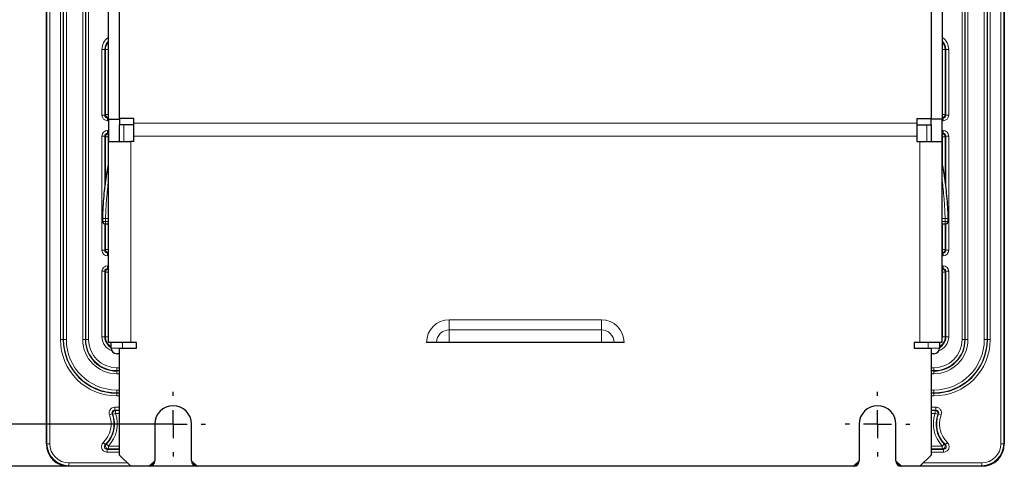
# Model space of a CAD drawing. Header units: millimetres. Extents: x 5 to 418, y 2 to 292.
# Tile 45 of 48: x 320 to 378, y 136 to 162. Entities that reach past the tile are written whole.
import ezdxf

# ---------------------------------------------------------------- set-up
doc = ezdxf.new("R2010")
doc.units = ezdxf.units.MM
doc.layers.add('SLD-0', color=7, linetype='Continuous')
doc.styles.add('SLDTEXTSTYLE0', font='TXT', dxfattribs={"width": 0.605})
doc.dimstyles.new('SLDDIMSTYLE0', dxfattribs={"dimtxt": 4.10931, "dimasz": 3.5, "dimexe": 0, "dimexo": 0.0625, "dimgap": 1.027327, "dimtad": 1, "dimlfac": 3, "dimrnd": 1e-09, "dimzin": 12, "dimdsep": 46, "dimtxsty": 'SLDTEXTSTYLE0', "dimsah": 1, "dimcen": 0.09, "dimadec": 0, "dimazin": 3, "dimtfac": 1, "dimtofl": 0, "dimtmove": 0, "dimatfit": 3, "dimfxl": 1, "dimfrac": 2, "dimtolj": 1, "dimtzin": 12, "dimarcsym": 0})

# ---------------------------------------------------------------- blocks, each defined once
blk = doc.blocks.new('_D_3')
at = {"layer": 'SLD-0', "color": 7}
for p, q in [((326.282, 248.883), (305.339, 248.883)), ((306.339, 248.883), (306.339, 135.549)), ((330.199, 135.549), (305.339, 135.549))]:
    blk.add_line(p, q, dxfattribs=at)
for points in [[(306.339, 248.883), (305.879, 245.383), (306.799, 245.383)], [(306.339, 135.549), (306.799, 139.049), (305.879, 139.049)]]:
    blk.add_solid(points, dxfattribs=at)
at = {"layer": 'SLD-0', "color": 7, "insert": (300.882, 187.512), "char_height": 4.2333, "attachment_point": 1, "rotation": 90, "style": 'SLDTEXTSTYLE0'}
blk.add_mtext('340', dxfattribs=at)
blk = doc.blocks.new('_D_5')
at = {"layer": 'SLD-0', "color": 7}
for p, q in [((328.782, 246.383), (313.314, 246.383)), ((314.314, 246.383), (314.314, 138.049)), ((328.782, 138.049), (313.314, 138.049))]:
    blk.add_line(p, q, dxfattribs=at)
for points in [[(314.314, 246.383), (313.854, 242.883), (314.774, 242.883)], [(314.314, 138.049), (314.774, 141.549), (313.854, 141.549)]]:
    blk.add_solid(points, dxfattribs=at)
at = {"layer": 'SLD-0', "color": 7, "insert": (308.857, 187.512), "char_height": 4.2333, "attachment_point": 1, "rotation": 90, "style": 'SLDTEXTSTYLE0'}
blk.add_mtext('325', dxfattribs=at)
blk = doc.blocks.new('SW_CENTERMARKSYMBOL_4')
at = {"layer": 'SLD-0', "color": 0}
for p, q in [((0, 1.667), (0, 1.917)), ((0, 0), (0, 0.833)), ((-1.667, 0), (-1.917, 0)), ((0, 0), (-0.833, 0)), ((0, 0), (0, -0.833)), ((0, 0), (0.833, 0)), ((1.667, 0), (1.917, 0)), ((0, -1.667), (0, -1.917))]:
    blk.add_line(p, q, dxfattribs=at)
blk = doc.blocks.new('SW_CENTERMARKSYMBOL_5')
at = {"layer": 'SLD-0', "color": 0}
for p, q in [((0, 1.667), (0, 1.917)), ((0, 0), (0, 0.833)), ((-1.667, 0), (-1.917, 0)), ((0, 0), (-0.833, 0)), ((0, 0), (0, -0.833)), ((0, 0), (0.833, 0)), ((1.667, 0), (1.917, 0)), ((0, -1.667), (0, -1.917))]:
    blk.add_line(p, q, dxfattribs=at)

msp = doc.modelspace()

# ---------------------------------------------------------------- linework, layer by layer
at = {"color": 7, "linetype": 'Continuous', "lineweight": 25}
for p, q in [((321.2823, 136.8825), (321.2823, 247.5492)), ((377.949, 247.5492), (377.949, 136.8825)), ((325.6157, 156.1413), (325.6157, 163.9205)), ((373.6157, 163.9205), (373.6157, 156.1413)), ((324.949, 156.1034), (324.949, 162.5492)), ((374.2823, 162.5492), (374.2823, 156.1034)), ((324.949, 156.1034), (325.6157, 156.1034)), ((324.949, 156.1034), (324.949, 154.7701)), ((326.449, 156.1413), (325.6157, 156.1413)), ((325.6157, 156.1413), (325.6157, 155.7589)), ((326.449, 155.8682), (326.449, 156.1413)), ((372.7823, 156.1413), (373.6157, 156.1413)), ((372.7823, 156.1413), (372.7823, 155.8682)), ((373.6157, 155.7589), (373.6157, 156.1413)), ((374.2823, 156.1034), (373.6157, 156.1034)), ((374.2823, 154.7701), (374.2823, 156.1034)), ((326.449, 155.7589), (325.6157, 155.7589)), ((325.6157, 154.7701), (325.6157, 155.7589)), ((326.449, 155.1034), (326.449, 155.8682)), ((372.7823, 155.8682), (372.7823, 155.1034)), ((372.7823, 155.7589), (373.6157, 155.7589)), ((373.6157, 155.7589), (373.6157, 154.7701)), ((326.449, 154.7701), (326.449, 155.1034)), ((372.7823, 155.1034), (372.7823, 154.7701)), ((324.949, 142.8825), (324.949, 154.7701)), ((324.949, 154.7701), (326.2823, 154.7701)), ((326.449, 154.7701), (326.2823, 154.7701)), ((372.7823, 154.7701), (372.949, 154.7701)), ((372.949, 154.7701), (374.2823, 154.7701)), ((374.2823, 142.8825), (374.2823, 154.7701)), ((324.6157, 150.0492), (324.6157, 150.2133)), ((324.949, 149.8825), (324.7823, 149.8825)), ((374.449, 149.8825), (374.2823, 149.8825)), ((374.6157, 150.2133), (374.6157, 150.0492)), ((326.2823, 142.8825), (324.949, 142.8825)), ((325.1157, 142.5492), (325.1157, 142.8825)), ((326.6157, 142.8825), (326.2823, 142.8825)), ((326.6157, 142.5492), (326.6157, 142.8825)), ((355.4594, 142.8825), (343.772, 142.8825)), ((372.949, 142.8825), (372.6157, 142.8825)), ((372.6157, 142.8825), (372.6157, 142.5492)), ((374.2823, 142.8825), (372.949, 142.8825)), ((374.1157, 142.8825), (374.1157, 142.5492)), ((325.6157, 142.2159), (325.449, 142.2159)), ((325.6157, 136.2159), (325.6157, 142.5492)), ((325.6157, 142.5492), (326.6157, 142.5492)), ((372.6157, 142.5492), (373.6157, 142.5492)), ((373.6157, 142.5492), (373.6157, 136.2159)), ((373.7823, 142.2159), (373.6157, 142.2159)), ((327.699, 138.0492), (327.699, 135.8825)), ((329.8657, 135.8825), (329.8657, 138.0492)), ((369.3657, 138.0492), (369.3657, 135.8825)), ((371.5323, 135.8825), (371.5323, 138.0492)), ((325.6157, 136.2159), (326.2823, 135.5492)), ((327.3657, 135.5492), (327.699, 135.8825)), ((327.699, 135.8825), (327.699, 135.8825)), ((329.8657, 135.8825), (329.8657, 135.8825)), ((329.8657, 135.8825), (330.199, 135.5492)), ((369.0323, 135.5492), (369.3657, 135.8825)), ((369.3657, 135.8825), (369.3657, 135.8825)), ((371.5323, 135.8825), (371.5323, 135.8825)), ((371.5323, 135.8825), (371.8657, 135.5492)), ((372.949, 135.5492), (373.6157, 136.2159)), ((326.2823, 135.5492), (322.6157, 135.5492)), ((327.3657, 135.5492), (326.2823, 135.5492)), ((327.3657, 135.5492), (327.3657, 135.5492)), ((330.199, 135.5492), (330.199, 135.5492)), ((369.0323, 135.5492), (330.199, 135.5492)), ((369.0324, 135.5492), (369.0323, 135.5492)), ((371.8657, 135.5492), (371.8656, 135.5492)), ((372.949, 135.5492), (371.8657, 135.5492)), ((376.6157, 135.5492), (372.949, 135.5492))]:
    msp.add_line(p, q, dxfattribs=at)
at = {"color": 7, "linetype": 'Continuous', "lineweight": 18}
for p, q in [((321.3202, 136.8825), (321.3202, 247.5492)), ((321.4869, 247.5492), (321.4869, 136.8825)), ((377.7445, 136.8825), (377.7445, 247.5492)), ((377.9111, 247.5492), (377.9111, 136.8825)), ((322.1186, 237.7159), (322.1186, 143.0492)), ((322.2852, 237.7159), (322.2852, 143.0492)), ((322.2998, 237.7159), (322.2998, 143.0492)), ((322.4665, 237.7159), (322.4665, 143.0492)), ((323.4315, 237.7159), (323.4315, 143.0492)), ((323.5982, 237.7159), (323.5982, 143.0492)), ((323.6128, 237.7159), (323.6128, 143.0492)), ((323.7795, 237.7159), (323.7795, 143.0492)), ((375.4519, 143.0492), (375.4519, 237.7159)), ((375.6185, 143.0492), (375.6185, 237.7159)), ((375.6332, 143.0492), (375.6332, 237.7159)), ((375.7998, 143.0492), (375.7998, 237.7159)), ((376.7649, 143.0492), (376.7649, 237.7159)), ((376.9315, 143.0492), (376.9315, 237.7159)), ((376.9462, 143.0492), (376.9462, 237.7159)), ((377.1128, 143.0492), (377.1128, 237.7159)), ((324.572, 156.3388), (324.572, 160.2159)), ((324.7387, 160.2159), (324.572, 160.2159)), ((324.7387, 160.2159), (324.7387, 156.3388)), ((324.7795, 160.2159), (324.7387, 160.2159)), ((324.7795, 156.3796), (324.7795, 160.2159)), ((324.9461, 160.2159), (324.7795, 160.2159)), ((324.949, 160.2696), (324.9461, 160.2159)), ((324.9461, 160.2159), (324.9461, 156.3796)), ((374.2852, 160.2159), (374.2823, 160.2696)), ((374.4519, 160.2159), (374.2852, 160.2159)), ((374.2852, 156.3796), (374.2852, 160.2159)), ((374.4519, 160.2159), (374.4927, 160.2159)), ((374.4519, 160.2159), (374.4519, 156.3796)), ((374.6593, 160.2159), (374.4927, 160.2159)), ((374.4927, 156.3388), (374.4927, 160.2159)), ((374.6593, 160.2159), (374.6593, 156.3388)), ((324.572, 156.3388), (324.7387, 156.3388)), ((324.7387, 156.3388), (324.7795, 156.3796)), ((324.9461, 156.3796), (324.7795, 156.3796)), ((324.9461, 156.213), (324.9053, 156.1722)), ((324.9053, 156.0055), (324.9053, 156.1722)), ((324.9053, 156.1722), (324.949, 156.1722)), ((324.9461, 156.213), (324.9461, 156.3796)), ((324.9461, 156.3796), (324.949, 156.3796)), ((324.949, 156.213), (324.9461, 156.213)), ((374.2823, 156.3796), (374.2852, 156.3796)), ((374.2852, 156.213), (374.2823, 156.213)), ((374.2823, 156.1722), (374.3261, 156.1722)), ((374.2852, 156.3796), (374.2852, 156.213)), ((374.4519, 156.3796), (374.2852, 156.3796)), ((374.3261, 156.1722), (374.2852, 156.213)), ((374.3261, 156.1722), (374.3261, 156.0055)), ((374.4519, 156.3796), (374.4927, 156.3388)), ((374.4927, 156.3388), (374.6593, 156.3388)), ((324.949, 156.0055), (324.9053, 156.0055)), ((325.8612, 154.7701), (325.8612, 155.7589)), ((326.449, 155.8682), (372.7823, 155.8682)), ((373.3701, 155.7589), (373.3701, 154.7701)), ((374.3261, 156.0055), (374.2823, 156.0055)), ((324.572, 148.3388), (324.572, 155.0929)), ((324.7387, 155.0929), (324.572, 155.0929)), ((324.7387, 155.0929), (324.7387, 151.8954)), ((324.7795, 155.0521), (324.7387, 155.0929)), ((324.7795, 152.2368), (324.7795, 155.0521)), ((324.7795, 155.0521), (324.9461, 155.0521)), ((324.9053, 155.4262), (324.949, 155.4262)), ((324.9053, 155.2595), (324.9053, 155.4262)), ((324.949, 155.2595), (324.9053, 155.2595)), ((324.9053, 155.2595), (324.9461, 155.2187)), ((324.9461, 155.2187), (324.949, 155.2187)), ((324.9461, 155.0521), (324.9461, 155.2187)), ((324.9461, 155.0521), (324.9461, 153.3809)), ((324.949, 155.0521), (324.9461, 155.0521)), ((326.449, 155.1034), (372.7823, 155.1034)), ((374.2823, 155.4262), (374.3261, 155.4262)), ((374.3261, 155.2595), (374.2823, 155.2595)), ((374.2823, 155.2187), (374.2852, 155.2187)), ((374.2852, 155.0521), (374.2823, 155.0521)), ((374.2852, 155.2187), (374.3261, 155.2595)), ((374.2852, 155.2187), (374.2852, 155.0521)), ((374.4519, 155.0521), (374.2852, 155.0521)), ((374.2852, 153.3691), (374.2852, 155.0521)), ((374.3261, 155.4262), (374.3261, 155.2595)), ((374.4927, 155.0929), (374.4519, 155.0521)), ((374.4519, 155.0521), (374.4519, 152.2835)), ((374.6593, 155.0929), (374.4927, 155.0929)), ((374.4927, 151.9484), (374.4927, 155.0929)), ((374.6593, 155.0929), (374.6593, 148.3388)), ((326.2823, 154.7701), (326.2823, 142.8825)), ((372.949, 142.8825), (372.949, 154.7701)), ((324.7823, 150.2133), (324.6157, 150.2133)), ((324.7823, 150.0492), (324.6157, 150.0492)), ((324.7824, 150.2159), (324.6158, 150.2209)), ((324.7823, 150.2133), (324.6158, 150.2184)), ((324.7387, 149.8884), (324.7387, 148.3388)), ((324.7795, 148.3796), (324.7795, 149.8825)), ((324.7823, 150.2133), (324.7823, 150.0492)), ((324.7823, 150.0492), (324.7823, 149.8825)), ((324.7823, 150.0492), (324.949, 150.0492)), ((324.949, 150.2159), (324.7824, 150.2159)), ((324.9461, 149.8825), (324.9461, 148.3796)), ((374.2823, 150.2159), (374.4489, 150.2159)), ((374.2823, 150.0492), (374.449, 150.0492)), ((374.2852, 148.3796), (374.2852, 149.8825)), ((374.4489, 150.2159), (374.6155, 150.2209)), ((374.449, 150.2133), (374.6156, 150.2184)), ((374.449, 150.0492), (374.449, 150.2133)), ((374.6157, 150.2133), (374.449, 150.2133)), ((374.6157, 150.0492), (374.449, 150.0492)), ((374.449, 149.8825), (374.449, 150.0492)), ((374.4519, 149.8825), (374.4519, 148.3796)), ((374.4927, 148.3388), (374.4927, 149.8884)), ((324.572, 148.3388), (324.7387, 148.3388)), ((324.7387, 148.3388), (324.7795, 148.3796)), ((324.9461, 148.3796), (324.7795, 148.3796)), ((324.9461, 148.213), (324.9053, 148.1722)), ((324.9053, 148.0055), (324.9053, 148.1722)), ((324.9053, 148.1722), (324.949, 148.1722)), ((324.949, 148.0055), (324.9053, 148.0055)), ((324.9461, 148.213), (324.9461, 148.3796)), ((324.9461, 148.3796), (324.949, 148.3796)), ((324.949, 148.213), (324.9461, 148.213)), ((374.2823, 148.3796), (374.2852, 148.3796)), ((374.2852, 148.213), (374.2823, 148.213)), ((374.2823, 148.1722), (374.3261, 148.1722)), ((374.3261, 148.0055), (374.2823, 148.0055)), ((374.2852, 148.3796), (374.2852, 148.213)), ((374.4519, 148.3796), (374.2852, 148.3796)), ((374.3261, 148.1722), (374.2852, 148.213)), ((374.3261, 148.0055), (374.3261, 148.1722)), ((374.4519, 148.3796), (374.4927, 148.3388)), ((374.6593, 148.3388), (374.4927, 148.3388)), ((324.9053, 147.4262), (324.949, 147.4262)), ((324.9053, 147.4262), (324.9053, 147.2595)), ((374.2823, 147.4262), (374.3261, 147.4262)), ((374.3261, 147.4262), (374.3261, 147.2595)), ((324.572, 143.2159), (324.572, 147.0929)), ((324.572, 147.0929), (324.7387, 147.0929)), ((324.7387, 147.0929), (324.7387, 143.2159)), ((324.7795, 147.0521), (324.7387, 147.0929)), ((324.7795, 143.2159), (324.7795, 147.0521)), ((324.7795, 147.0521), (324.9461, 147.0521)), ((324.949, 147.2595), (324.9053, 147.2595)), ((324.9053, 147.2595), (324.9461, 147.2187)), ((324.9461, 147.2187), (324.949, 147.2187)), ((324.9461, 147.2187), (324.9461, 147.0521)), ((324.9461, 147.0521), (324.9461, 143.2159)), ((324.949, 147.0521), (324.9461, 147.0521)), ((374.3261, 147.2595), (374.2823, 147.2595)), ((374.2823, 147.2187), (374.2852, 147.2187)), ((374.2852, 147.0521), (374.2823, 147.0521)), ((374.2852, 147.2187), (374.3261, 147.2595)), ((374.2852, 147.2187), (374.2852, 147.0521)), ((374.2852, 147.0521), (374.4519, 147.0521)), ((374.2852, 143.2159), (374.2852, 147.0521)), ((374.4927, 147.0929), (374.4519, 147.0521)), ((374.4519, 147.0521), (374.4519, 143.2159)), ((374.6593, 147.0929), (374.4927, 147.0929)), ((374.4927, 143.2159), (374.4927, 147.0929)), ((374.6593, 147.0929), (374.6593, 143.2159)), ((354.1157, 144.2262), (345.1157, 144.2262)), ((345.1157, 143.629), (345.1157, 144.2262)), ((354.1157, 143.629), (354.1157, 144.2262)), ((345.1157, 143.629), (354.1157, 143.629)), ((345.1157, 142.8825), (345.1157, 143.629)), ((354.1157, 142.8825), (354.1157, 143.629)), ((322.2852, 143.0492), (322.1186, 143.0492)), ((322.2998, 143.0492), (322.2852, 143.0492)), ((322.4665, 143.0492), (322.2998, 143.0492)), ((323.5982, 143.0492), (323.4315, 143.0492)), ((323.6128, 143.0492), (323.5982, 143.0492)), ((323.7795, 143.0492), (323.6128, 143.0492)), ((324.7387, 143.2159), (324.572, 143.2159)), ((324.7795, 143.2159), (324.7387, 143.2159)), ((324.7795, 143.2159), (324.9461, 143.2159)), ((324.9461, 143.2159), (324.949, 143.1621)), ((325.7823, 142.8825), (325.7823, 142.5492)), ((373.449, 142.5492), (373.449, 142.8825)), ((374.2823, 143.1621), (374.2852, 143.2159)), ((374.2852, 143.2159), (374.4519, 143.2159)), ((374.4519, 143.2159), (374.4927, 143.2159)), ((374.6593, 143.2159), (374.4927, 143.2159)), ((375.4519, 143.0492), (375.6185, 143.0492)), ((375.6185, 143.0492), (375.6332, 143.0492)), ((375.6332, 143.0492), (375.7998, 143.0492)), ((376.7649, 143.0492), (376.9315, 143.0492)), ((376.9315, 143.0492), (376.9462, 143.0492)), ((376.9462, 143.0492), (377.1128, 143.0492)), ((325.1157, 142.5492), (325.6157, 142.5492)), ((373.6157, 142.5492), (374.1157, 142.5492)), ((325.449, 141.3796), (325.449, 141.213)), ((325.6157, 141.3796), (325.449, 141.3796)), ((325.6157, 141.213), (325.449, 141.213)), ((325.449, 141.213), (325.449, 141.1984)), ((325.6157, 141.1984), (325.449, 141.1984)), ((325.449, 141.1984), (325.449, 141.0317)), ((325.6157, 141.0317), (325.449, 141.0317)), ((373.7823, 141.3796), (373.6157, 141.3796)), ((373.7823, 141.213), (373.6157, 141.213)), ((373.7823, 141.1984), (373.6157, 141.1984)), ((373.7823, 141.0317), (373.6157, 141.0317)), ((373.7823, 141.3796), (373.7823, 141.213)), ((373.7823, 141.213), (373.7823, 141.1984)), ((373.7823, 141.1984), (373.7823, 141.0317)), ((325.449, 140.0667), (325.449, 139.9)), ((325.6157, 140.0667), (325.449, 140.0667)), ((325.449, 139.9), (325.449, 139.8854)), ((325.6157, 139.9), (325.449, 139.9)), ((325.449, 139.8854), (325.449, 139.7187)), ((325.6157, 139.8854), (325.449, 139.8854)), ((373.7823, 140.0667), (373.6157, 140.0667)), ((373.7823, 139.9), (373.6157, 139.9)), ((373.7823, 139.8854), (373.6157, 139.8854)), ((373.7823, 140.0667), (373.7823, 139.9)), ((373.7823, 139.9), (373.7823, 139.8854)), ((373.7823, 139.8854), (373.7823, 139.7187)), ((325.6157, 139.7187), (325.449, 139.7187)), ((373.7823, 139.7187), (373.6157, 139.7187)), ((325.1723, 138.6528), (325.0169, 138.5925)), ((325.3698, 138.6838), (325.2131, 138.6271)), ((325.3276, 139.0463), (325.6157, 139.0463)), ((325.3276, 138.8797), (325.3276, 139.0463)), ((325.6157, 138.8797), (325.3276, 138.8797)), ((325.3698, 138.8505), (325.6157, 138.8505)), ((325.3698, 138.6838), (325.3698, 138.8505)), ((325.6157, 138.6838), (325.3698, 138.6838)), ((373.6157, 139.0463), (373.9037, 139.0463)), ((373.9037, 138.8797), (373.6157, 138.8797)), ((373.6157, 138.8505), (373.8616, 138.8505)), ((373.8616, 138.6838), (373.6157, 138.6838)), ((373.8616, 138.8505), (373.8616, 138.6838)), ((373.8616, 138.6838), (374.0183, 138.6271)), ((373.9037, 138.8797), (373.9037, 139.0463)), ((374.0591, 138.6528), (374.2144, 138.5925)), ((321.3202, 136.8825), (321.2823, 136.8825)), ((321.3202, 136.8825), (321.4869, 136.8825)), ((324.7662, 136.8394), (324.6514, 136.9602)), ((374.4651, 136.8394), (374.5799, 136.9602)), ((377.9111, 136.8825), (377.7445, 136.8825)), ((377.9111, 136.8825), (377.949, 136.8825)), ((324.9522, 136.7479), (324.8328, 136.8641)), ((324.8811, 136.552), (324.8811, 136.3854)), ((324.8811, 136.552), (325.6157, 136.552)), ((325.6157, 136.3854), (324.8811, 136.3854)), ((324.9522, 136.5812), (324.9522, 136.7479)), ((324.9522, 136.7479), (325.6157, 136.7479)), ((325.6157, 136.5812), (324.9522, 136.5812)), ((373.6157, 136.7479), (374.2792, 136.7479)), ((374.2792, 136.5812), (373.6157, 136.5812)), ((373.6157, 136.552), (374.3503, 136.552)), ((374.3503, 136.3854), (373.6157, 136.3854)), ((374.2792, 136.7479), (374.3986, 136.8641)), ((374.2792, 136.7479), (374.2792, 136.5812)), ((374.3503, 136.552), (374.3503, 136.3854)), ((322.6157, 135.5871), (322.6157, 135.7537)), ((322.6157, 135.7537), (326.0778, 135.7537)), ((327.699, 135.8825), (327.699, 135.8825)), ((329.8657, 135.8825), (329.8657, 135.8825)), ((369.3656, 135.8825), (369.3657, 135.8825)), ((371.5323, 135.8825), (371.5324, 135.8825)), ((373.1535, 135.7537), (376.6157, 135.7537)), ((376.6157, 135.5871), (376.6157, 135.7537)), ((326.2445, 135.5871), (322.6157, 135.5871)), ((322.6157, 135.5871), (322.6157, 135.5492)), ((327.3657, 135.5492), (327.3657, 135.5492)), ((330.199, 135.5492), (330.199, 135.5492)), ((369.0324, 135.5492), (369.0324, 135.5492)), ((371.8656, 135.5492), (371.8656, 135.5492)), ((376.6157, 135.5871), (372.9869, 135.5871)), ((376.6157, 135.5871), (376.6157, 135.5492))]:
    msp.add_line(p, q, dxfattribs=at)
at = {"color": 7, "linetype": 'Continuous', "lineweight": 25, "flags": 128}
for points in [[(324.6158, 150.2184), (324.6158, 150.2187), (324.6158, 150.219), (324.6158, 150.2193), (324.6158, 150.2197), (324.6158, 150.22), (324.6158, 150.2203), (324.6158, 150.2206), (324.6158, 150.2209)], [(374.6155, 150.2209), (374.6155, 150.2206), (374.6155, 150.2203), (374.6156, 150.22), (374.6156, 150.2197), (374.6156, 150.2193), (374.6156, 150.219), (374.6156, 150.2187), (374.6156, 150.2184)]]:
    msp.add_lwpolyline(points, dxfattribs=at)
at = {"color": 7, "linetype": 'Continuous', "lineweight": 18, "flags": 128}
for points in [[(324.7824, 150.2159), (324.7824, 150.2155), (324.7824, 150.2152), (324.7824, 150.2149), (324.7824, 150.2146), (324.7824, 150.2143), (324.7824, 150.214), (324.7824, 150.2136), (324.7823, 150.2133)], [(374.449, 150.2133), (374.449, 150.2136), (374.449, 150.214), (374.449, 150.2143), (374.449, 150.2146), (374.449, 150.2149), (374.449, 150.2152), (374.4489, 150.2155), (374.4489, 150.2159)], [(325.0725, 142.8825), (325.0934, 142.8603), (325.1157, 142.8393)], [(374.1157, 142.8393), (374.1379, 142.8603), (374.1589, 142.8825)]]:
    msp.add_lwpolyline(points, dxfattribs=at)
at = {"color": 7, "linetype": 'Continuous', "lineweight": 18}
for centre, radius, start, end in [((325.449, 160.2159), 0.877, 124.759137, 180), ((373.7823, 160.2159), 0.877, 0, 55.240863), ((325.449, 160.2159), 0.6695, 138.313769, 180), ((373.7823, 160.2159), 0.6695, 0, 41.686231), ((324.9462, 156.3797), 0.1667, 180.020437, 269.979563), ((374.2852, 156.3797), 0.1667, 270.020437, 359.979563), ((324.9462, 155.052), 0.1667, 90.020437, 179.979563), ((374.2852, 155.052), 0.1667, 0.020437, 89.979563), ((324.9462, 148.3797), 0.1667, 180.020437, 269.979563), ((374.2852, 148.3797), 0.1667, 270.020437, 359.979563), ((324.9462, 147.052), 0.1667, 90.020437, 179.979563), ((374.2852, 147.052), 0.1667, 0.020437, 89.979563), ((345.1157, 142.8825), 1.3437, 90, 180), ((354.1157, 142.8825), 1.3437, 0, 90), ((345.1157, 142.8825), 0.7465, 90, 180), ((354.1157, 142.8825), 0.7465, 0, 90), ((325.449, 143.0492), 3.3304, 180, 270), ((325.449, 143.0492), 3.1492, 180, 270), ((325.449, 143.0492), 2.9825, 180, 270), ((325.449, 143.0492), 2.0175, 180, 270), ((325.449, 143.0492), 1.8362, 180, 270), ((325.449, 143.0492), 1.6696, 180, 270), ((325.449, 143.2159), 0.877, 180, 250.529146), ((325.449, 143.2159), 0.6695, 180, 240.141127), ((373.7823, 143.0492), 3.3304, 270, 0), ((373.7823, 143.0492), 1.6696, 270, 0), ((373.7823, 143.0492), 1.8362, 270, 0), ((373.7823, 143.0492), 3.1492, 270, 0), ((373.7823, 143.0492), 2.9825, 270, 0), ((373.7823, 143.0492), 2.0175, 270, 0), ((373.7823, 143.2159), 0.877, 289.470854, 0), ((373.7823, 143.2159), 0.6695, 299.858873, 0), ((323.6157, 138.0492), 1.6695, 313.563776, 21.194336), ((323.6157, 138.0492), 1.6987, 315.763857, 19.890528), ((323.6157, 138.0492), 1.8654, 315.763857, 19.890528), ((325.3699, 138.6838), 0.1667, 90.032453, 199.858076), ((375.6157, 138.0492), 1.8654, 160.109472, 224.236143), ((373.8615, 138.6838), 0.1667, 340.141924, 89.967547), ((375.6157, 138.0492), 1.6695, 158.805664, 226.436224), ((323.6157, 138.0492), 1.5029, 313.563776, 21.194336), ((375.6157, 138.0492), 1.5029, 158.805664, 226.436224), ((322.6157, 136.8825), 1.2955, 180, 270), ((322.6157, 136.8825), 1.1288, 180, 270), ((376.6157, 136.8825), 1.1288, 270, 0), ((376.6157, 136.8825), 1.2955, 270, 0), ((324.9523, 136.748), 0.1667, 135.831745, 269.932112), ((374.279, 136.748), 0.1667, 270.067888, 44.168255), ((327.3278, 135.9204), 0.3333, 285.201205, 344.798795), ((330.2369, 135.9204), 0.3333, 195.201205, 254.798795), ((368.9945, 135.9204), 0.3333, 285.201205, 344.798795), ((371.9035, 135.9204), 0.3333, 195.201205, 254.798795)]:
    msp.add_arc(centre, radius, start, end, dxfattribs=at)
at = {"color": 7, "linetype": 'Continuous', "lineweight": 25}
for centre, radius, start, end in [((325.449, 160.2159), 0.7104, 134.738593, 180), ((373.7823, 160.2159), 0.7104, 0, 45.261407), ((324.7823, 150.2133), 0.1667, 178.261999, 180), ((324.7823, 150.0492), 0.1667, 180, 270), ((374.449, 150.0492), 0.1667, 270, 0), ((374.449, 150.2133), 0.1667, 0, 1.738001), ((325.449, 143.0492), 3.1638, 180, 270), ((325.449, 143.0492), 1.8508, 180, 270), ((325.449, 143.2159), 0.7104, 180, 242.014449), ((373.7823, 143.0492), 3.1638, 270, 0), ((373.7823, 143.0492), 1.8508, 270, 0), ((373.7823, 143.2159), 0.7104, 297.985551, 0), ((325.449, 142.5492), 0.3333, 180, 270), ((373.7823, 142.5492), 0.3333, 270, 0), ((328.7823, 138.0492), 1.0833, 0, 180), ((370.449, 138.0492), 1.0833, 0, 180), ((375.6157, 138.0492), 1.6987, 160.109472, 224.236143), ((322.6157, 136.8825), 1.3333, 180, 270), ((376.6157, 136.8825), 1.3333, 270, 0)]:
    msp.add_arc(centre, radius, start, end, dxfattribs=at)
at = {"color": 7, "linetype": 'Continuous', "lineweight": 18}
for centre, major_axis, ratio, start_param, end_param in [((324.9054, 156.3389), (0.2358, 0.2358), 0.9996955, 2.3563468, 3.9268385), ((324.9054, 156.3389), (0.118, 0.118), 0.999087, 2.3563468, 3.9268385), ((374.326, 156.3389), (-0.2358, 0.2358), 0.9996955, 2.3563468, 3.9268385), ((374.326, 156.3389), (0.118, -0.118), 0.999087, 5.4979394, 7.0684312), ((324.9054, 155.0928), (0.2358, -0.2358), 0.9996955, 2.3563468, 3.9268385), ((324.9054, 155.0928), (0.118, -0.118), 0.999087, 2.3563468, 3.9268385), ((374.326, 155.0928), (-0.2358, -0.2358), 0.9996955, 2.3563468, 3.9268385), ((374.326, 155.0928), (0.118, 0.118), 0.999087, 5.4979394, 7.0684312), ((324.9054, 148.3389), (0.2358, 0.2358), 0.9996955, 2.3563468, 3.9268385), ((324.9054, 148.3389), (0.118, 0.118), 0.999087, 2.3563468, 3.9268385), ((374.326, 148.3389), (-0.2358, 0.2358), 0.9996955, 2.3563468, 3.9268385), ((374.326, 148.3389), (0.118, -0.118), 0.999087, 5.4979394, 7.0684312), ((324.9054, 147.0928), (0.2358, -0.2358), 0.9996955, 2.3563468, 3.9268385), ((374.326, 147.0928), (-0.2358, -0.2358), 0.9996955, 2.3563468, 3.9268385), ((324.9054, 147.0928), (0.118, -0.118), 0.999087, 2.3563468, 3.9268385), ((374.326, 147.0928), (0.118, 0.118), 0.999087, 5.4979394, 7.0684312)]:
    msp.add_ellipse(centre, major_axis=major_axis, ratio=ratio, start_param=start_param, end_param=end_param, dxfattribs=at)
at = {"color": 7, "linetype": 'Continuous', "lineweight": 25}
for centre, major_axis in [((327.3656, 135.8826), (0.2358, -0.2358)), ((330.1991, 135.8826), (-0.2358, -0.2358)), ((369.0323, 135.8826), (0.2358, -0.2358)), ((371.8657, 135.8826), (-0.2358, -0.2358))]:
    msp.add_ellipse(centre, major_axis=major_axis, ratio=0.9996955, start_param=5.4979394, end_param=7.0684312, dxfattribs=at)
for points, knots in [([(324.6158, 150.2209), (324.6248, 150.4461), (324.6428, 150.8965), (324.7114, 151.769), (324.8101, 152.5642), (324.9027, 153.1452), (324.9381, 153.3377), (324.949, 153.3968)], [0, 0, 0, 0, 0.1836973, 0.3674052, 0.7327785, 0.9179486, 1, 1, 1, 1]), ([(374.2823, 153.3848), (374.2987, 153.2998), (374.3382, 153.0937), (374.4127, 152.6049), (374.4877, 152.0286), (374.5513, 151.3885), (374.5948, 150.7785), (374.6094, 150.3853), (374.6155, 150.2209)], [0, 0, 0, 0, 0.1290565, 0.3128668, 0.4966763, 0.6818806, 0.867072, 1, 1, 1, 1])]:
    msp.add_open_spline(points, degree=3, knots=knots, dxfattribs=at)
at = {"color": 7, "linetype": 'Continuous', "lineweight": 18}
for points, knots in [([(324.949, 152.3945), (324.9421, 152.3389), (324.9228, 152.1849), (324.8936, 151.9146), (324.8625, 151.5907), (324.8354, 151.2573), (324.8128, 150.918), (324.7943, 150.5698), (324.7864, 150.3344), (324.7824, 150.2159)], [0, 0, 0, 0, 0.0857845, 0.2380309, 0.3924429, 0.5421695, 0.6929429, 0.8453494, 1, 1, 1, 1]), ([(374.4489, 150.2159), (374.4429, 150.3857), (374.4328, 150.6719), (374.4091, 151.0696), (374.3841, 151.4114), (374.3544, 151.7491), (374.3208, 152.0723), (374.2964, 152.289), (374.2831, 152.3911), (374.2823, 152.3973)], [0, 0, 0, 0, 0.22131541, 0.37287359, 0.52552718, 0.68161627, 0.83888228, 0.99021957, 1, 1, 1, 1]), ([(325.3276, 139.0463), (325.2733, 139.0463), (325.2196, 139.0328), (325.1245, 138.9827), (325.083, 138.9457), (325.022, 138.8565), (325.0027, 138.8046), (324.9935, 138.7247), (324.9936, 138.6972), (325.0005, 138.6439), (325.0071, 138.6179), (325.0169, 138.5925)], [0, 0, 0, 0, 0.25, 0.25, 0.5, 0.5, 0.75, 0.75, 0.875, 0.875, 1, 1, 1, 1]), ([(325.1723, 138.6528), (325.1526, 138.7035), (325.1595, 138.7625), (325.2205, 138.8517), (325.2732, 138.8797), (325.3276, 138.8797)], [0, 0, 0, 0, 0.5, 0.5, 1, 1, 1, 1]), ([(325.2131, 138.6271), (325.2104, 138.6288), (325.2077, 138.6305), (325.205, 138.6323), (325.1942, 138.6391), (325.1833, 138.6459), (325.1723, 138.6528)], [0, 0, 0, 0, 0.001, 0.001, 0.001, 0.0050195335, 0.0050195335, 0.0050195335, 0.0050195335]), ([(325.3276, 138.8797), (325.3354, 138.8743), (325.3432, 138.869), (325.3509, 138.8636), (325.3572, 138.8593), (325.3635, 138.8549), (325.3698, 138.8505)], [0, 0, 0, 0, 0.0027546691, 0.0027546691, 0.0027546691, 0.0050198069, 0.0050198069, 0.0050198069, 0.0050198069]), ([(373.8616, 138.8505), (373.8693, 138.8559), (373.8771, 138.8613), (373.8849, 138.8667), (373.8912, 138.8711), (373.8974, 138.8754), (373.9037, 138.8797)], [0, 0, 0, 0, 0.0027984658, 0.0027984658, 0.0027984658, 0.0050198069, 0.0050198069, 0.0050198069, 0.0050198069]), ([(374.2144, 138.5925), (374.2341, 138.6432), (374.241, 138.6982), (374.2286, 138.8049), (374.2091, 138.857), (374.148, 138.9461), (374.1066, 138.9829), (374.0354, 139.0204), (374.0097, 139.0301), (373.9575, 139.043), (373.9309, 139.0463), (373.9037, 139.0463)], [0, 0, 0, 0, 0.25, 0.25, 0.5, 0.5, 0.75, 0.75, 0.875, 0.875, 1, 1, 1, 1]), ([(373.9037, 138.8797), (373.9581, 138.8797), (374.0106, 138.8519), (374.0718, 138.7627), (374.0788, 138.7035), (374.0591, 138.6528)], [0, 0, 0, 0, 0.5, 0.5, 1, 1, 1, 1]), ([(374.0591, 138.6528), (374.0563, 138.6511), (374.0536, 138.6494), (374.0509, 138.6477), (374.0399, 138.6408), (374.0291, 138.634), (374.0183, 138.6271)], [0, 0, 0, 0, 0.001, 0.001, 0.001, 0.0050195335, 0.0050195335, 0.0050195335, 0.0050195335]), ([(324.6514, 136.9602), (324.603, 136.9142), (324.5695, 136.8543), (324.5413, 136.7254), (324.547, 136.656), (324.5959, 136.5338), (324.6395, 136.4796), (324.749, 136.4056), (324.8143, 136.3854), (324.8811, 136.3854)], [0, 0, 0, 0, 0.25, 0.25, 0.5, 0.5, 0.75, 0.75, 1, 1, 1, 1]), ([(374.3503, 136.3854), (374.417, 136.3854), (374.4825, 136.4057), (374.5918, 136.4796), (374.6355, 136.5339), (374.6843, 136.6561), (374.6901, 136.7254), (374.6617, 136.8545), (374.6283, 136.9142), (374.5799, 136.9602)], [0, 0, 0, 0, 0.25, 0.25, 0.5, 0.5, 0.75, 0.75, 1, 1, 1, 1]), ([(324.8811, 136.552), (324.8477, 136.552), (324.815, 136.5621), (324.7601, 136.5991), (324.7383, 136.6262), (324.7138, 136.6874), (324.711, 136.7221), (324.7253, 136.7866), (324.742, 136.8164), (324.7662, 136.8394)], [0, 0, 0, 0, 0.25, 0.25, 0.5, 0.5, 0.75, 0.75, 1, 1, 1, 1]), ([(324.7662, 136.8394), (324.7772, 136.8434), (324.7881, 136.8474), (324.7988, 136.8513), (324.8102, 136.8556), (324.8216, 136.8599), (324.8328, 136.8641)], [0, 0, 0, 0, 0.0024239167, 0.0024239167, 0.0024239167, 0.0050219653, 0.0050219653, 0.0050219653, 0.0050219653]), ([(324.9522, 136.5812), (324.9402, 136.5762), (324.9281, 136.5712), (324.9159, 136.5661), (324.9044, 136.5614), (324.8928, 136.5567), (324.8811, 136.552)], [0, 0, 0, 0, 0.0025984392, 0.0025984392, 0.0025984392, 0.0050227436, 0.0050227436, 0.0050227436, 0.0050227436]), ([(374.3503, 136.552), (374.3385, 136.5567), (374.3269, 136.5614), (374.3155, 136.5661), (374.3032, 136.5712), (374.2911, 136.5762), (374.2792, 136.5812)], [0, 0, 0, 0, 0.0024243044, 0.0024243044, 0.0024243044, 0.0050227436, 0.0050227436, 0.0050227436, 0.0050227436]), ([(374.4651, 136.8394), (374.4893, 136.8164), (374.5061, 136.7866), (374.5204, 136.722), (374.5175, 136.6873), (374.493, 136.6261), (374.4711, 136.599), (374.4164, 136.5621), (374.3837, 136.552), (374.3503, 136.552)], [0, 0, 0, 0, 0.25, 0.25, 0.5, 0.5, 0.75, 0.75, 1, 1, 1, 1]), ([(374.3986, 136.8641), (374.4098, 136.8599), (374.4211, 136.8556), (374.4326, 136.8513), (374.4433, 136.8474), (374.4541, 136.8434), (374.4651, 136.8394)], [0, 0, 0, 0, 0.0025980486, 0.0025980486, 0.0025980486, 0.0050219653, 0.0050219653, 0.0050219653, 0.0050219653])]:
    msp.add_open_spline(points, degree=3, knots=knots, dxfattribs=at)

# ---------------------------------------------------------------- block references
at = {"layer": 'SLD-0', "color": 7}
for name, p in [('SW_CENTERMARKSYMBOL_5', (328.7823, 138.0492)), ('SW_CENTERMARKSYMBOL_4', (370.449, 138.0492))]:
    msp.add_blockref(name, p, dxfattribs=at)

# ---------------------------------------------------------------- dimensions: what is measured, and where the dimension line sits
for base, p1, p2, picture, middle in [((306.3389, 135.5492), (326.2823, 248.8825), (330.199, 135.5492), '_D_3', (306.3389, 192.2159)), ((314.3138, 138.0492), (328.7823, 246.3825), (328.7823, 138.0492), '_D_5', (314.3138, 192.2159))]:
    dim = msp.add_linear_dim(base=base, p1=p1, p2=p2, angle=90, dimstyle='SLDDIMSTYLE0', dxfattribs=at)
    dim.commit()
    dim.dimension.update_dxf_attribs({"geometry": picture, "text_midpoint": middle, "dimtype": 160})

doc.saveas('drawing.dxf')
